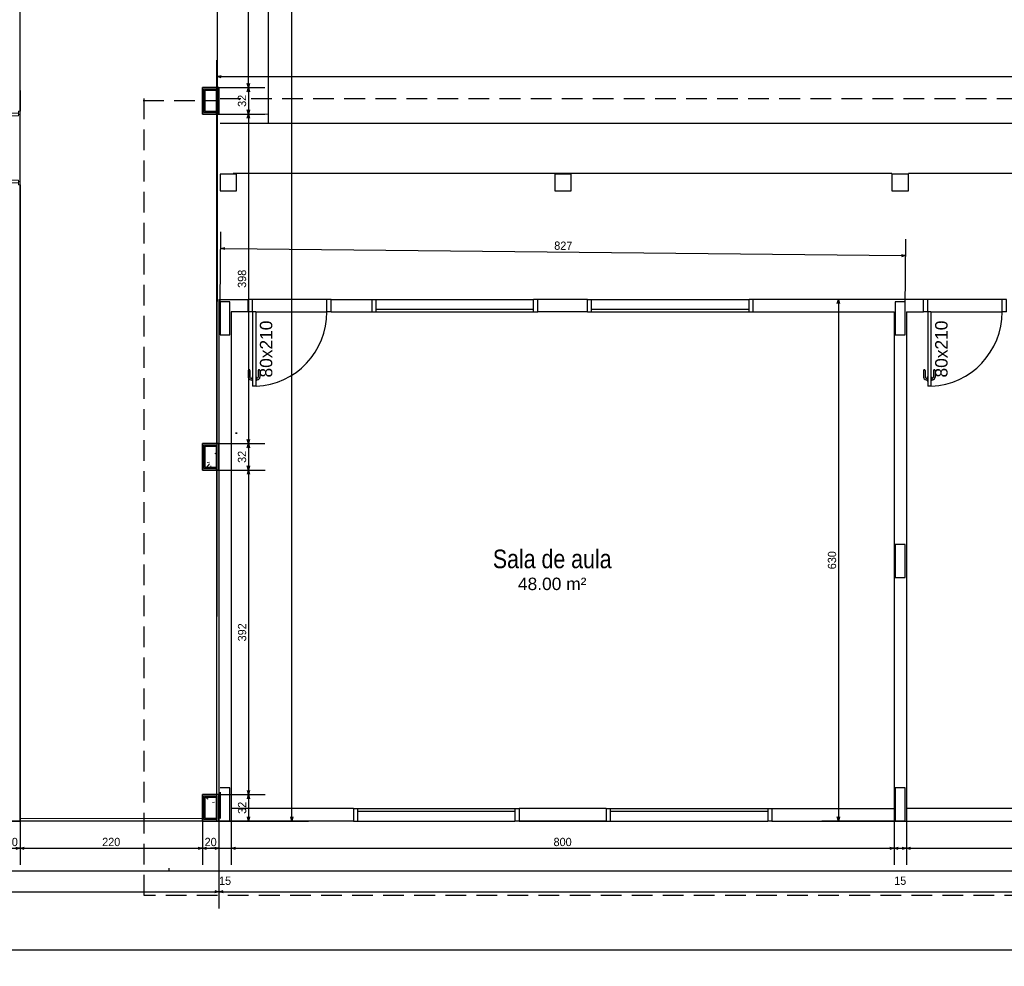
# Model space of a CAD drawing. Header units: millimetres. Extents: x -109 to 627, y -178 to 173.
# Tile 11 of 178: x -8 to 4, y 8 to 19. Entities that reach past the tile are written whole.
import ezdxf

# ---------------------------------------------------------------- set-up
doc = ezdxf.new("R2010")
doc.units = ezdxf.units.MM
doc.linetypes.add('HIDDEN', pattern=[0.375, 0.25, -0.125])
for name, color, linetype in [('A-JANEL', 3, 'Continuous'), ('A-PAREDE', 5, 'Continuous'), ('A-PILAR', 6, 'Continuous'), ('A-PISOS-NIVEL', 1, 'Continuous'), ('A-PORTA', 3, 'Continuous'), ('A-PROJCOBERTURA', 7, 'HIDDEN'), ('A-SOLEIRA', 1, 'Continuous')]:
    doc.layers.add(name, color=color, linetype=linetype)
for name, color, linetype, lineweight in [('ARQ - DIVISORIA', 3, 'Continuous', 35), ('ARQ - PAREDE VISTA', 4, 'Continuous', 9), ('ARQ - PAREDES_HACHURA', 9, 'Continuous', 35), ('ARQ - PAREDES_REVESTIMENTO', 3, 'Continuous', 35), ('ARQ - PILAR', 4, 'Continuous', 15), ('ARQ - PISO', 9, 'Continuous', 5), ('ARQ - PORTA', 3, 'Continuous', 9), ('ARQ - PORTA_FOLHA', 3, 'Continuous', 20), ('ARQ - PORTA_GIRO', 1, 'Continuous', 5), ('ARQ -SIMBOLO_PORTA', 2, 'Continuous', 9), ('ARQ -TEXTO_AMBIENTE', 2, 'Continuous', 5)]:
    doc.layers.add(name, color=color, linetype=linetype, lineweight=lineweight)
doc.styles.add('Arial Narrow', font='ARIALN.TTF', dxfattribs={"height": 0.225})
doc.styles.add('Arial_2', font='arial.ttf', dxfattribs={"height": 0.15})
doc.styles.add('GULIM', font='Gulim.ttf')
doc.dimstyles.new('GULIM-100', dxfattribs={"dimtxt": 0.1, "dimasz": 0.05, "dimexe": 0.2, "dimexo": 0, "dimgap": 0.025, "dimtad": 1, "dimdec": 0, "dimlfac": 100, "dimzin": 12, "dimdsep": 46, "dimtxsty": 'GULIM', "dimblk": 'OPEN30', "dimcen": 0, "dimclrd": 152, "dimclre": 152, "dimclrt": 152, "dimaunit": 1, "dimadec": 0, "dimazin": 0, "dimtfac": 1.875, "dimtdec": 0, "dimtmove": 2, "dimatfit": 3, "dimldrblk": 'OPEN30', "dimfxl": 0, "dimtolj": 1, "dimtzin": 12, "dimlwd": -1, "dimarcsym": 0})
pattern_1 = [(50, (-17.2688, 35.45875), (0.5462905, -0.0472954), [0.056985, -0.628837]), (355, (-17.2688, 35.45875), (-0.105401, 0.573222), [0.045988, -0.50287]), (100.451, (-17.2228, 35.45476), (0.44084, 0.525572), [0.048987, -0.533862]), (46.184, (-17.2688, 35.6107), (0.812912, -0.126028), [0.085978, -0.942756]), (96.636, (-17.2008, 35.6007), (0.71181, 0.74206), [0.07298, -0.800793]), (351.184, (-17.2688, 35.6107), (0.712045, 0.742424), [0.068982, -0.753805]), (21, (-17.1928, 35.57273), (0.454867, -0.3062124), [0.056985, -0.628837]), (326, (-17.1928, 35.5727), (0.185717, 0.552451), [0.045988, -0.50287]), (71.451, (-17.1548, 35.54773), (0.64037, 0.245952), [0.048987, -0.533862]), (37.5, (-17.26879, 35.45875), (0.0092036, 0.2540508), [0.0249935, -0.4718778, 0.0249935, -0.4848744, -0.5048692]), (37.5, (-17.26879, 35.45875), (0.0092036, 0.2540508), [-1.006739, 0.0249935, -0.479876]), (7.5, (-17.2688, 35.45875), (0.2004088, 0.3006604), [0.0249935, -0.265931, 0.0249935, -0.459881, -0.1919503]), (7.5, (-17.2688, 35.45875), (0.2004088, 0.3006604), [-0.775799, 0.0249935, -0.166957]), (327.5, (-17.43874, 35.45875), (0.4063776, -0.0170732), [0.0249935, -0.1649573, 0.0249935, -0.5688527, -0.7887957]), (327.5, (-17.43874, 35.45875), (0.4063776, -0.0170732), [-0.784797, 0.0249935, -0.763802]), (317.5, (-17.51472, 35.45875), (0.4438837, 0.075988), [0.0249935, -0.222942, 0.0249935, -0.369904, -0.559855]), (317.5, (-17.51472, 35.45875), (0.4438837, 0.075988), [-0.641834, 0.024994, -0.534861])]

# ---------------------------------------------------------------- blocks, each defined once
blk = doc.blocks.new('POR_PM_GIRO_1FL - 80 x 210 cm Externa-6311283-NÍVEL 1')
at = {"layer": 'ARQ - PORTA'}
for p, q in [((-0.405, 0.095), (-0.445, 0.095)), ((-0.445, 0.095), (-0.445, 0.08)), ((-0.445, 0.08), (-0.405, 0.08)), ((-0.42, 0.08), (-0.42, -0.08)), ((-0.405, 0.08), (-0.405, 0.095)), ((-0.39, 0.08), (-0.405, 0.08)), ((-0.39, -0.045), (-0.39, 0.08)), ((0.39, 0.08), (0.39, -0.045)), ((0.405, 0.08), (0.39, 0.08)), ((0.445, 0.095), (0.405, 0.095)), ((0.405, 0.095), (0.405, 0.08)), ((0.405, 0.08), (0.445, 0.08)), ((0.42, -0.08), (0.42, 0.08)), ((0.445, 0.08), (0.445, 0.095)), ((-0.41, -0.08), (-0.45, -0.08)), ((-0.45, -0.08), (-0.45, -0.095)), ((-0.45, -0.095), (-0.41, -0.095)), ((-0.41, -0.095), (-0.41, -0.08)), ((-0.41, -0.08), (-0.4, -0.08)), ((-0.4, -0.08), (-0.4, -0.045)), ((-0.4, -0.045), (-0.39, -0.045)), ((0.39, -0.045), (0.4, -0.045)), ((0.4, -0.045), (0.4, -0.08)), ((0.4, -0.08), (0.41, -0.08)), ((0.45, -0.08), (0.41, -0.08)), ((0.41, -0.08), (0.41, -0.095)), ((0.41, -0.095), (0.45, -0.095)), ((0.45, -0.095), (0.45, -0.08)), ((-0.427, -0.739), (-0.437, -0.739)), ((-0.437, -0.739), (-0.437, -0.838)), ((-0.427, -0.818), (-0.427, -0.739)), ((-0.405, -0.818), (-0.427, -0.818)), ((-0.405, -0.807), (-0.4, -0.807)), ((-0.405, -0.828), (-0.405, -0.807)), ((-0.405, -0.849), (-0.405, -0.828)), ((-0.36, -0.807), (-0.365, -0.807)), ((-0.36, -0.828), (-0.36, -0.807)), ((-0.36, -0.818), (-0.338, -0.818)), ((-0.36, -0.849), (-0.36, -0.828)), ((-0.338, -0.818), (-0.338, -0.739)), ((-0.338, -0.739), (-0.328, -0.739)), ((-0.328, -0.739), (-0.328, -0.838)), ((-0.437, -0.838), (-0.405, -0.838)), ((-0.4, -0.849), (-0.405, -0.849)), ((-0.365, -0.849), (-0.36, -0.849)), ((-0.328, -0.838), (-0.36, -0.838))]:
    blk.add_line(p, q, dxfattribs=at)
at = {"layer": 'ARQ - PORTA_FOLHA'}
for p, q in [((-0.365, -0.08), (-0.4, -0.08)), ((-0.4, -0.08), (-0.4, -0.88)), ((-0.365, -0.88), (-0.365, -0.08)), ((-0.4, -0.88), (-0.365, -0.88))]:
    blk.add_line(p, q, dxfattribs=at)
at = {"layer": 'ARQ - PORTA_GIRO'}
blk.add_arc((-0.4, -0.08), 0.8, 270.0322, 0.0322, dxfattribs=at)
blk = doc.blocks.new('_Open30')
at = {"color": 0, "linetype": 'ByBlock', "lineweight": -2}
for p, q in [((-1, 0.27), (0, 0)), ((0, 0), (-1, -0.27)), ((0, 0), (-1, 0))]:
    blk.add_line(p, q, dxfattribs=at)
blk = doc.blocks.new('*D721')
at = {"color": 152, "lineweight": -2, "transparency": 16777216}
for p, q in [((-8.169, 9.538), (-8.169, 8.809)), ((-7.969, 9.338), (-7.969, 8.809))]:
    blk.add_line(p, q, dxfattribs=at)
at = {"color": 152, "transparency": 16777216}
blk.add_line((-8.119, 9.009), (-8.019, 9.009), dxfattribs=at)
at = {"layer": 'Defpoints', "color": 0, "transparency": 16777216}
for p in [(-8.169, 9.538), (-7.969, 9.338), (-7.969, 9.009)]:
    blk.add_point(p, dxfattribs=at)
at = {"color": 152, "transparency": 16777216, "xscale": 0.05, "yscale": 0.05, "zscale": 0.05, "rotation": 180}
blk.add_blockref('_Open30', (-8.169, 9.009), dxfattribs=at)
at = {"color": 152, "transparency": 16777216, "xscale": 0.05, "yscale": 0.05, "zscale": 0.05}
blk.add_blockref('_Open30', (-7.969, 9.009), dxfattribs=at)
at = {"color": 152, "transparency": 16777216, "insert": (-8.069, 9.085), "char_height": 0.1, "attachment_point": 5, "style": 'GULIM'}
blk.add_mtext('\\A1;20', dxfattribs=at)
blk = doc.blocks.new('*D722')
at = {"color": 152, "lineweight": -2, "transparency": 16777216}
for p, q in [((-7.969, 9.338), (-7.969, 8.809)), ((-5.769, 9.338), (-5.769, 8.809))]:
    blk.add_line(p, q, dxfattribs=at)
at = {"color": 152, "transparency": 16777216}
blk.add_line((-7.919, 9.009), (-5.819, 9.009), dxfattribs=at)
at = {"layer": 'Defpoints', "color": 0, "transparency": 16777216}
for p in [(-7.969, 9.338), (-5.769, 9.338), (-5.769, 9.009)]:
    blk.add_point(p, dxfattribs=at)
at = {"color": 152, "transparency": 16777216, "xscale": 0.05, "yscale": 0.05, "zscale": 0.05, "rotation": 180}
blk.add_blockref('_Open30', (-7.969, 9.009), dxfattribs=at)
at = {"color": 152, "transparency": 16777216, "xscale": 0.05, "yscale": 0.05, "zscale": 0.05}
blk.add_blockref('_Open30', (-5.769, 9.009), dxfattribs=at)
at = {"color": 152, "transparency": 16777216, "insert": (-6.869, 9.085), "char_height": 0.1, "attachment_point": 5, "style": 'GULIM'}
blk.add_mtext('\\A1;220', dxfattribs=at)
blk = doc.blocks.new('*D694')
at = {"color": 152, "lineweight": -2, "transparency": 16777216}
for p, q in [((-14.367, 9.338), (-14.367, 8.284)), ((-5.569, 9.338), (-5.569, 8.284))]:
    blk.add_line(p, q, dxfattribs=at)
at = {"color": 152, "transparency": 16777216}
blk.add_line((-14.317, 8.484), (-5.619, 8.484), dxfattribs=at)
at = {"layer": 'Defpoints', "color": 0, "transparency": 16777216}
for p in [(-14.367, 9.338), (-5.569, 9.338), (-5.569, 8.484)]:
    blk.add_point(p, dxfattribs=at)
at = {"color": 152, "transparency": 16777216, "xscale": 0.05, "yscale": 0.05, "zscale": 0.05, "rotation": 180}
blk.add_blockref('_Open30', (-14.367, 8.484), dxfattribs=at)
at = {"color": 152, "transparency": 16777216, "xscale": 0.05, "yscale": 0.05, "zscale": 0.05}
blk.add_blockref('_Open30', (-5.569, 8.484), dxfattribs=at)
at = {"color": 152, "transparency": 16777216, "insert": (-9.968, 8.56), "char_height": 0.1, "attachment_point": 5, "style": 'GULIM'}
blk.add_mtext('\\A1;880', dxfattribs=at)
blk = doc.blocks.new('*D744')
at = {"color": 152, "lineweight": -2, "transparency": 16777216}
for p, q in [((-5.569, 18.195), (-5.014, 18.195)), ((-5.569, 17.875), (-5.014, 17.875))]:
    blk.add_line(p, q, dxfattribs=at)
at = {"color": 152, "transparency": 16777216}
blk.add_line((-5.214, 18.145), (-5.214, 17.925), dxfattribs=at)
at = {"layer": 'Defpoints', "color": 0, "transparency": 16777216}
for p in [(-5.569, 18.195), (-5.569, 17.875), (-5.214, 17.875)]:
    blk.add_point(p, dxfattribs=at)
at = {"color": 152, "transparency": 16777216, "xscale": 0.05, "yscale": 0.05, "zscale": 0.05}
for p, rotation in [((-5.214, 18.195), 90), ((-5.214, 17.875), 270)]:
    blk.add_blockref('_Open30', p, dxfattribs=dict(at, rotation=rotation))
at = {"color": 152, "transparency": 16777216, "insert": (-5.29, 18.035), "char_height": 0.1, "attachment_point": 5, "rotation": 90, "style": 'GULIM'}
blk.add_mtext('\\A1;32', dxfattribs=at)
blk = doc.blocks.new('*D745')
at = {"color": 152, "lineweight": -2, "transparency": 16777216}
for p, q in [((-5.569, 17.875), (-5.014, 17.875)), ((-5.569, 13.896), (-5.014, 13.896))]:
    blk.add_line(p, q, dxfattribs=at)
at = {"color": 152, "transparency": 16777216}
blk.add_line((-5.214, 17.825), (-5.214, 13.946), dxfattribs=at)
at = {"layer": 'Defpoints', "color": 0, "transparency": 16777216}
for p in [(-5.569, 17.875), (-5.569, 13.896), (-5.214, 13.896)]:
    blk.add_point(p, dxfattribs=at)
at = {"color": 152, "transparency": 16777216, "xscale": 0.05, "yscale": 0.05, "zscale": 0.05}
for p, rotation in [((-5.214, 17.875), 90), ((-5.214, 13.896), 270)]:
    blk.add_blockref('_Open30', p, dxfattribs=dict(at, rotation=rotation))
at = {"color": 152, "transparency": 16777216, "insert": (-5.29, 15.886), "char_height": 0.1, "attachment_point": 5, "rotation": 90, "style": 'GULIM'}
blk.add_mtext('\\A1;398', dxfattribs=at)
blk = doc.blocks.new('*D696')
at = {"color": 152, "lineweight": -2, "transparency": 16777216}
for p, q in [((-5.569, 43.929), (-4.489, 43.929)), ((-5.569, 9.338), (-4.489, 9.338))]:
    blk.add_line(p, q, dxfattribs=at)
at = {"color": 152, "transparency": 16777216}
blk.add_line((-4.689, 9.388), (-4.689, 43.879), dxfattribs=at)
at = {"layer": 'Defpoints', "color": 0, "transparency": 16777216}
for p in [(-5.569, 43.929), (-4.689, 43.929), (-5.569, 9.338)]:
    blk.add_point(p, dxfattribs=at)
at = {"color": 152, "transparency": 16777216, "xscale": 0.05, "yscale": 0.05, "zscale": 0.05}
for p, rotation in [((-4.689, 43.929), 90), ((-4.689, 9.338), 270)]:
    blk.add_blockref('_Open30', p, dxfattribs=dict(at, rotation=rotation))
at = {"color": 152, "transparency": 16777216, "insert": (-4.766, 26.633), "char_height": 0.1, "attachment_point": 5, "rotation": 90, "style": 'GULIM'}
blk.add_mtext('\\A1;3459', dxfattribs=at)
blk = doc.blocks.new('*D746')
at = {"color": 152, "lineweight": -2, "transparency": 16777216}
for p, q in [((-5.569, 13.896), (-5.014, 13.896)), ((-5.569, 13.576), (-5.014, 13.576))]:
    blk.add_line(p, q, dxfattribs=at)
at = {"color": 152, "transparency": 16777216}
blk.add_line((-5.214, 13.846), (-5.214, 13.626), dxfattribs=at)
at = {"layer": 'Defpoints', "color": 0, "transparency": 16777216}
for p in [(-5.569, 13.896), (-5.569, 13.576), (-5.214, 13.576)]:
    blk.add_point(p, dxfattribs=at)
at = {"color": 152, "transparency": 16777216, "xscale": 0.05, "yscale": 0.05, "zscale": 0.05}
for p, rotation in [((-5.214, 13.896), 90), ((-5.214, 13.576), 270)]:
    blk.add_blockref('_Open30', p, dxfattribs=dict(at, rotation=rotation))
at = {"color": 152, "transparency": 16777216, "insert": (-5.29, 13.736), "char_height": 0.1, "attachment_point": 5, "rotation": 90, "style": 'GULIM'}
blk.add_mtext('\\A1;32', dxfattribs=at)
blk = doc.blocks.new('*D747')
at = {"color": 152, "lineweight": -2, "transparency": 16777216}
for p, q in [((-5.569, 13.576), (-5.012, 13.576)), ((-5.569, 9.658), (-5.012, 9.658))]:
    blk.add_line(p, q, dxfattribs=at)
at = {"color": 152, "transparency": 16777216}
blk.add_line((-5.212, 13.526), (-5.212, 9.708), dxfattribs=at)
at = {"layer": 'Defpoints', "color": 0, "transparency": 16777216}
for p in [(-5.569, 13.576), (-5.569, 9.658), (-5.212, 9.658)]:
    blk.add_point(p, dxfattribs=at)
at = {"color": 152, "transparency": 16777216, "xscale": 0.05, "yscale": 0.05, "zscale": 0.05}
for p, rotation in [((-5.212, 13.576), 90), ((-5.212, 9.658), 270)]:
    blk.add_blockref('_Open30', p, dxfattribs=dict(at, rotation=rotation))
at = {"color": 152, "transparency": 16777216, "insert": (-5.289, 11.617), "char_height": 0.1, "attachment_point": 5, "rotation": 90, "style": 'GULIM'}
blk.add_mtext('\\A1;392', dxfattribs=at)
blk = doc.blocks.new('*D748')
at = {"color": 152, "lineweight": -2, "transparency": 16777216}
for p, q in [((-5.569, 9.658), (-5.012, 9.658)), ((-5.569, 9.338), (-5.012, 9.338))]:
    blk.add_line(p, q, dxfattribs=at)
at = {"color": 152, "transparency": 16777216}
blk.add_line((-5.212, 9.608), (-5.212, 9.388), dxfattribs=at)
at = {"layer": 'Defpoints', "color": 0, "transparency": 16777216}
for p in [(-5.569, 9.658), (-5.569, 9.338), (-5.212, 9.338)]:
    blk.add_point(p, dxfattribs=at)
at = {"color": 152, "transparency": 16777216, "xscale": 0.05, "yscale": 0.05, "zscale": 0.05}
for p, rotation in [((-5.212, 9.658), 90), ((-5.212, 9.338), 270)]:
    blk.add_blockref('_Open30', p, dxfattribs=dict(at, rotation=rotation))
at = {"color": 152, "transparency": 16777216, "insert": (-5.289, 9.498), "char_height": 0.1, "attachment_point": 5, "rotation": 90, "style": 'GULIM'}
blk.add_mtext('\\A1;32', dxfattribs=at)
blk = doc.blocks.new('*D749')
at = {"color": 152, "lineweight": -2, "transparency": 16777216}
for p, q in [((-5.569, 22.174), (-5.014, 22.174)), ((-5.569, 18.195), (-5.014, 18.195))]:
    blk.add_line(p, q, dxfattribs=at)
at = {"color": 152, "transparency": 16777216}
blk.add_line((-5.214, 18.245), (-5.214, 22.124), dxfattribs=at)
at = {"layer": 'Defpoints', "color": 0, "transparency": 16777216}
for p in [(-5.569, 22.174), (-5.214, 22.174), (-5.569, 18.195)]:
    blk.add_point(p, dxfattribs=at)
at = {"color": 152, "transparency": 16777216, "xscale": 0.05, "yscale": 0.05, "zscale": 0.05}
for p, rotation in [((-5.214, 22.174), 90), ((-5.214, 18.195), 270)]:
    blk.add_blockref('_Open30', p, dxfattribs=dict(at, rotation=rotation))
at = {"color": 152, "transparency": 16777216, "insert": (-5.29, 20.185), "char_height": 0.1, "attachment_point": 5, "rotation": 90, "style": 'GULIM'}
blk.add_mtext('\\A1;398', dxfattribs=at)
blk = doc.blocks.new('P-PM901')
at = {"layer": 'A-PORTA', "color": 2}
for p, q in [((-0.11, 0.97), (-0.095, 0.97)), ((-0.095, 0.935), (-0.095, 0.985)), ((-0.095, 0.985), (-0.09, 0.985)), ((-0.09, 0.15), (-0.09, 1.05)), ((-0.09, 1.05), (-0.05, 1.05)), ((-0.05, 0.15), (-0.05, 1.05)), ((-0.045, 0.985), (-0.05, 0.985)), ((-0.045, 0.935), (-0.045, 0.985)), ((-0.03, 0.97), (-0.045, 0.97)), ((-0.14, 0.86), (-0.14, 0.94)), ((-0.12, 0.86), (-0.12, 0.94)), ((-0.11, 0.95), (-0.095, 0.95)), ((-0.095, 0.935), (-0.09, 0.935)), ((-0.045, 0.935), (-0.05, 0.935)), ((-0.03, 0.95), (-0.045, 0.95)), ((-0.02, 0.86), (-0.02, 0.94)), ((0, 0.86), (0, 0.94)), ((-1, 0.15), (-1, 0)), ((-1, 0.15), (-0.95, 0.15)), ((-0.95, 0.15), (-0.95, 0)), ((-0.09, 0.15), (-0.05, 0.15)), ((-0.05, 0.15), (-0.05, 0)), ((-0.05, 0.15), (0, 0.15)), ((0, 0.15), (0, 0)), ((-0.05, 0), (0, 0)), ((-1, 0), (-0.95, 0))]:
    blk.add_line(p, q, dxfattribs=at)
for centre, radius, start, end in [((-0.05, 0.151), 0.9, 92.866, 180.0717), ((-0.11, 0.94), 0.03, 90, 180), ((-0.03, 0.94), 0.03, 0, 90), ((-0.13, 0.86), 0.01, 180, 0), ((-0.11, 0.94), 0.01, 90, 180), ((-0.03, 0.94), 0.01, 0, 90), ((-0.01, 0.86), 0.01, 180, 360)]:
    blk.add_arc(centre, radius, start, end, dxfattribs=at)
blk = doc.blocks.new('*D834')
at = {"color": 152, "lineweight": -2, "transparency": 16777216}
for p, q in [((-5.769, 9.338), (-5.769, 8.809)), ((-5.569, 9.338), (-5.569, 8.809))]:
    blk.add_line(p, q, dxfattribs=at)
at = {"color": 152, "transparency": 16777216}
blk.add_line((-5.719, 9.009), (-5.619, 9.009), dxfattribs=at)
at = {"layer": 'Defpoints', "color": 0, "transparency": 16777216}
for p in [(-5.769, 9.338), (-5.569, 9.338), (-5.569, 9.009)]:
    blk.add_point(p, dxfattribs=at)
at = {"color": 152, "transparency": 16777216, "xscale": 0.05, "yscale": 0.05, "zscale": 0.05, "rotation": 180}
blk.add_blockref('_Open30', (-5.769, 9.009), dxfattribs=at)
at = {"color": 152, "transparency": 16777216, "xscale": 0.05, "yscale": 0.05, "zscale": 0.05}
blk.add_blockref('_Open30', (-5.569, 9.009), dxfattribs=at)
at = {"color": 152, "transparency": 16777216, "insert": (-5.669, 9.085), "char_height": 0.1, "attachment_point": 5, "style": 'GULIM'}
blk.add_mtext('\\A1;20', dxfattribs=at)
blk = doc.blocks.new('*D835')
at = {"color": 152, "lineweight": -2, "transparency": 16777216}
for p, q in [((-5.421, 9.488), (-5.421, 8.809)), ((-5.569, 9.338), (-5.569, 8.809))]:
    blk.add_line(p, q, dxfattribs=at)
at = {"color": 152, "transparency": 16777216}
for p, q in [((-5.619, 9.009), (-5.669, 9.009)), ((-5.569, 9.009), (-5.421, 9.009)), ((-5.371, 9.009), (-5.321, 9.009))]:
    blk.add_line(p, q, dxfattribs=at)
at = {"layer": 'Defpoints', "color": 0, "transparency": 16777216}
for p in [(-5.421, 9.488), (-5.569, 9.338), (-5.421, 9.009)]:
    blk.add_point(p, dxfattribs=at)
at = {"color": 152, "transparency": 16777216, "xscale": 0.05, "yscale": 0.05, "zscale": 0.05}
blk.add_blockref('_Open30', (-5.569, 9.009), dxfattribs=at)
at = {"color": 152, "transparency": 16777216, "xscale": 0.05, "yscale": 0.05, "zscale": 0.05, "rotation": 180}
blk.add_blockref('_Open30', (-5.421, 9.009), dxfattribs=at)
at = {"color": 152, "transparency": 16777216, "insert": (-5.495, 8.617), "char_height": 0.1, "attachment_point": 5, "style": 'GULIM'}
blk.add_mtext('\\A1;15', dxfattribs=at)
blk = doc.blocks.new('*D836')
at = {"color": 152, "lineweight": -2, "transparency": 16777216}
for p, q in [((-5.421, 9.488), (-5.421, 8.809)), ((2.579, 9.488), (2.579, 8.809))]:
    blk.add_line(p, q, dxfattribs=at)
at = {"color": 152, "transparency": 16777216}
blk.add_line((-5.371, 9.009), (2.529, 9.009), dxfattribs=at)
at = {"layer": 'Defpoints', "color": 0, "transparency": 16777216}
for p in [(-5.421, 9.488), (2.579, 9.488), (2.579, 9.009)]:
    blk.add_point(p, dxfattribs=at)
at = {"color": 152, "transparency": 16777216, "xscale": 0.05, "yscale": 0.05, "zscale": 0.05, "rotation": 180}
blk.add_blockref('_Open30', (-5.421, 9.009), dxfattribs=at)
at = {"color": 152, "transparency": 16777216, "xscale": 0.05, "yscale": 0.05, "zscale": 0.05}
blk.add_blockref('_Open30', (2.579, 9.009), dxfattribs=at)
at = {"color": 152, "transparency": 16777216, "insert": (-1.421, 9.085), "char_height": 0.1, "attachment_point": 5, "style": 'GULIM'}
blk.add_mtext('\\A1;800', dxfattribs=at)
blk = doc.blocks.new('*D837')
at = {"color": 152, "lineweight": -2, "transparency": 16777216}
for p, q in [((2.579, 9.488), (2.579, 8.809)), ((2.729, 9.488), (2.729, 8.809))]:
    blk.add_line(p, q, dxfattribs=at)
at = {"color": 152, "transparency": 16777216}
blk.add_line((2.629, 9.009), (2.679, 9.009), dxfattribs=at)
at = {"layer": 'Defpoints', "color": 0, "transparency": 16777216}
for p in [(2.579, 9.488), (2.729, 9.488), (2.729, 9.009)]:
    blk.add_point(p, dxfattribs=at)
at = {"color": 152, "transparency": 16777216, "xscale": 0.05, "yscale": 0.05, "zscale": 0.05, "rotation": 180}
blk.add_blockref('_Open30', (2.579, 9.009), dxfattribs=at)
at = {"color": 152, "transparency": 16777216, "xscale": 0.05, "yscale": 0.05, "zscale": 0.05}
blk.add_blockref('_Open30', (2.729, 9.009), dxfattribs=at)
at = {"color": 152, "transparency": 16777216, "insert": (2.654, 8.617), "char_height": 0.1, "attachment_point": 5, "style": 'GULIM'}
blk.add_mtext('\\A1;15', dxfattribs=at)
blk = doc.blocks.new('*D838')
at = {"color": 152, "lineweight": -2, "transparency": 16777216}
for p, q in [((2.729, 9.488), (2.729, 8.809)), ((10.729, 9.488), (10.729, 8.809))]:
    blk.add_line(p, q, dxfattribs=at)
at = {"color": 152, "transparency": 16777216}
blk.add_line((2.779, 9.009), (10.679, 9.009), dxfattribs=at)
at = {"layer": 'Defpoints', "color": 0, "transparency": 16777216}
for p in [(2.729, 9.488), (10.729, 9.488), (10.729, 9.009)]:
    blk.add_point(p, dxfattribs=at)
at = {"color": 152, "transparency": 16777216, "xscale": 0.05, "yscale": 0.05, "zscale": 0.05, "rotation": 180}
blk.add_blockref('_Open30', (2.729, 9.009), dxfattribs=at)
at = {"color": 152, "transparency": 16777216, "xscale": 0.05, "yscale": 0.05, "zscale": 0.05}
blk.add_blockref('_Open30', (10.729, 9.009), dxfattribs=at)
at = {"color": 152, "transparency": 16777216, "insert": (6.729, 9.085), "char_height": 0.1, "attachment_point": 5, "style": 'GULIM'}
blk.add_mtext('\\A1;800', dxfattribs=at)
blk = doc.blocks.new('*D852')
at = {"color": 152, "lineweight": -2, "transparency": 16777216}
for p, q in [((-5.569, 9.338), (-5.569, 8.284)), ((51.629, 9.338), (51.629, 8.284))]:
    blk.add_line(p, q, dxfattribs=at)
at = {"color": 152, "transparency": 16777216}
blk.add_line((-5.519, 8.484), (51.579, 8.484), dxfattribs=at)
at = {"layer": 'Defpoints', "color": 0, "transparency": 16777216}
for p in [(-5.569, 9.338), (51.629, 9.338), (51.629, 8.484)]:
    blk.add_point(p, dxfattribs=at)
at = {"color": 152, "transparency": 16777216, "xscale": 0.05, "yscale": 0.05, "zscale": 0.05, "rotation": 180}
blk.add_blockref('_Open30', (-5.569, 8.484), dxfattribs=at)
at = {"color": 152, "transparency": 16777216, "xscale": 0.05, "yscale": 0.05, "zscale": 0.05}
blk.add_blockref('_Open30', (51.629, 8.484), dxfattribs=at)
at = {"color": 152, "transparency": 16777216, "insert": (23.03, 8.56), "char_height": 0.1, "attachment_point": 5, "style": 'GULIM'}
blk.add_mtext('\\A1;5720', dxfattribs=at)
blk = doc.blocks.new('*D853')
at = {"color": 152, "lineweight": -2, "transparency": 16777216}
for p, q in [((-14.367, 9.338), (-14.367, 7.584)), ((51.629, 9.338), (51.629, 7.584))]:
    blk.add_line(p, q, dxfattribs=at)
at = {"color": 152, "transparency": 16777216}
blk.add_line((-14.317, 7.784), (51.579, 7.784), dxfattribs=at)
at = {"layer": 'Defpoints', "color": 0, "transparency": 16777216}
for p in [(-14.367, 9.338), (51.629, 9.338), (51.629, 7.784)]:
    blk.add_point(p, dxfattribs=at)
at = {"color": 152, "transparency": 16777216, "xscale": 0.05, "yscale": 0.05, "zscale": 0.05, "rotation": 180}
blk.add_blockref('_Open30', (-14.367, 7.784), dxfattribs=at)
at = {"color": 152, "transparency": 16777216, "xscale": 0.05, "yscale": 0.05, "zscale": 0.05}
blk.add_blockref('_Open30', (51.629, 7.784), dxfattribs=at)
at = {"color": 152, "transparency": 16777216, "insert": (18.631, 7.86), "char_height": 0.1, "attachment_point": 5, "style": 'GULIM'}
blk.add_mtext('\\A1;6600', dxfattribs=at)
blk = doc.blocks.new('*D912')
at = {"color": 152, "lineweight": -2, "transparency": 16777216}
for p, q in [((-5.593, 18.177), (-5.593, 18.527)), ((21.579, 18.187), (21.579, 18.537))]:
    blk.add_line(p, q, dxfattribs=at)
at = {"color": 152, "transparency": 16777216}
blk.add_line((-5.543, 18.327), (21.529, 18.337), dxfattribs=at)
at = {"layer": 'Defpoints', "color": 0, "transparency": 16777216}
for p in [(21.579, 18.337), (-5.593, 17.163), (21.579, 17.173)]:
    blk.add_point(p, dxfattribs=at)
at = {"color": 152, "transparency": 16777216, "xscale": 0.05, "yscale": 0.05, "zscale": 0.05}
for p, rotation in [((-5.593, 18.327), 180.0210863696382), ((21.579, 18.337), 0.02108636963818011)]:
    blk.add_blockref('_Open30', p, dxfattribs=dict(at, rotation=rotation))
at = {"color": 152, "transparency": 16777216, "insert": (7.993, 18.409), "char_height": 0.1, "attachment_point": 5, "rotation": 0.0211, "style": 'GULIM', "bg_fill": 3, "box_fill_scale": 1.1, "bg_fill_color": 256, "bg_fill_true_color": 13158600, "bg_fill_transparency": 0}
blk.add_mtext('\\A1;2717', dxfattribs=at)
blk = doc.blocks.new('*D993')
at = {"color": 152, "lineweight": -2, "transparency": 16777216}
for p, q in [((-5.556, 15.608), (-5.547, 16.452)), ((2.714, 15.522), (2.723, 16.366))]:
    blk.add_line(p, q, dxfattribs=at)
at = {"color": 152, "transparency": 16777216}
blk.add_line((-5.499, 16.251), (2.671, 16.167), dxfattribs=at)
at = {"layer": 'Defpoints', "color": 0, "transparency": 16777216}
for p in [(2.721, 16.166), (-5.556, 15.608), (2.714, 15.522)]:
    blk.add_point(p, dxfattribs=at)
at = {"color": 152, "transparency": 16777216, "xscale": 0.05, "yscale": 0.05, "zscale": 0.05}
for p, rotation in [((-5.549, 16.252), 179.4061564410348), ((2.721, 16.166), 359.4061564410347)]:
    blk.add_blockref('_Open30', p, dxfattribs=dict(at, rotation=rotation))
at = {"color": 152, "transparency": 16777216, "insert": (-1.413, 16.285), "char_height": 0.1, "attachment_point": 5, "rotation": 359.4062, "style": 'GULIM'}
blk.add_mtext('\\A1;827', dxfattribs=at)
blk = doc.blocks.new('*D994')
at = {"color": 152, "lineweight": -2, "transparency": 16777216}
for p, q in [((2.715, 15.638), (1.708, 15.638)), ((2.714, 9.338), (1.707, 9.338))]:
    blk.add_line(p, q, dxfattribs=at)
at = {"color": 152, "transparency": 16777216}
blk.add_line((1.908, 15.588), (1.907, 9.388), dxfattribs=at)
at = {"layer": 'Defpoints', "color": 0, "transparency": 16777216}
for p in [(2.715, 15.638), (1.907, 9.338), (2.714, 9.338)]:
    blk.add_point(p, dxfattribs=at)
at = {"color": 152, "transparency": 16777216, "xscale": 0.05, "yscale": 0.05, "zscale": 0.05}
for p, rotation in [((1.908, 15.638), 89.98909195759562), ((1.907, 9.338), 269.9890919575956)]:
    blk.add_blockref('_Open30', p, dxfattribs=dict(at, rotation=rotation))
at = {"color": 152, "transparency": 16777216, "insert": (1.831, 12.488), "char_height": 0.1, "attachment_point": 5, "rotation": 89.9891, "style": 'GULIM'}
blk.add_mtext('\\A1;630', dxfattribs=at)

msp = doc.modelspace()

# ---------------------------------------------------------------- hatches: boundary and pattern name
at = {"layer": 'ARQ - PAREDES_HACHURA'}
for points in [[(-5.59945, 18.16531), (-5.5998, 18.1753), (-5.74941, 18.1753), (-5.74941, 18.16531), (-5.73942, 18.16531)], [(-5.74206, 17.89538), (-5.73942, 17.89538), (-5.73942, 18.16531), (-5.74941, 18.16531), (-5.74941, 17.89538)], [(-5.58945, 17.87538), (-5.58945, 18.1753), (-5.59945, 18.1753), (-5.59945, 17.87538)], [(-5.59945, 17.89538), (-5.59945, 17.90537), (-5.73942, 17.90537), (-5.73942, 17.89538), (-5.5998, 17.89538)], [(-5.59945, 13.86642), (-5.5998, 13.87642), (-5.74941, 13.87642), (-5.74941, 13.86642), (-5.73942, 13.86642)], [(-5.74474, 13.59649), (-5.73942, 13.59649), (-5.73942, 13.86642), (-5.74941, 13.86642), (-5.74941, 13.59649)], [(-5.58945, 13.57649), (-5.58945, 13.87642), (-5.59945, 13.87642), (-5.59945, 13.57649)], [(-5.59945, 13.59649), (-5.59945, 13.60649), (-5.73942, 13.60649), (-5.73942, 13.59649), (-5.5998, 13.59649)], [(-5.74941, 9.62752), (-5.59945, 9.62752), (-5.59984, 9.63751), (-5.74941, 9.63751)], [(-5.74941, 9.36758), (-5.73942, 9.36758), (-5.73942, 9.62752), (-5.74941, 9.62752), (-5.74941, 9.62637)], [(-5.59945, 9.36758), (-5.58945, 9.36758), (-5.58945, 9.63751), (-5.59945, 9.63751), (-5.59945, 9.62752)], [(-5.58945, 9.35759), (-5.58945, 9.36758), (-5.74941, 9.36758), (-5.74941, 9.35759), (-5.59945, 9.35759)]]:
    msp.add_hatch(color=256, dxfattribs=at).paths.add_polyline_path(points, flags=0)
at = {"layer": 'ARQ - PILAR'}
h = msp.add_hatch(dxfattribs=at)
h.set_pattern_fill('FP_1', color=256, scale=0.999741, style=0, pattern_type=2)
h.set_pattern_definition(pattern_1)
h.paths.add_polyline_path([(-5.59945, 13.60649), (-5.59945, 13.86642), (-5.73942, 13.86642), (-5.73942, 13.60649)], flags=0)
h = msp.add_hatch(dxfattribs=at)
h.set_pattern_fill('FP_1', color=256, scale=0.999741, style=0, pattern_type=2)
h.set_pattern_definition(pattern_1)
h.paths.add_polyline_path([(-5.73942, 9.36758), (-5.59945, 9.36758), (-5.59945, 9.62752), (-5.73942, 9.62752)], flags=0)

# ---------------------------------------------------------------- linework, layer by layer
at = {"color": 2}
msp.add_lwpolyline([(9.22671, 46.32801), (9.22671, 43.92863), (-5.56946, 43.92863), (-5.59945, 9.33759), (-7.96884, 9.33759), (-7.96884, 46.32801), (9.22671, 46.32801)], dxfattribs=at)
at = {"layer": 'A-JANEL', "color": 2}
for p, q in [((-3.72072, 15.63775), (-3.67072, 15.63775)), ((-3.67072, 15.63775), (-1.77072, 15.63775)), ((-3.67072, 15.48775), (-3.67072, 15.63775)), ((-1.72072, 15.63775), (-1.77072, 15.63775)), ((-1.77072, 15.48775), (-1.77072, 15.63775)), ((-1.12072, 15.63775), (-1.07072, 15.63775)), ((-1.07072, 15.63775), (0.82928, 15.63775)), ((-1.07072, 15.48775), (-1.07072, 15.63775)), ((0.82928, 15.48775), (0.82928, 15.63775)), ((0.87928, 15.63775), (0.82928, 15.63775)), ((-3.72072, 15.48775), (-1.72072, 15.48775)), ((-3.67072, 15.51775), (-1.77072, 15.51775)), ((-1.12072, 15.48775), (0.87928, 15.48775)), ((-1.07072, 15.51775), (0.82928, 15.51775)), ((-3.94572, 9.48775), (-1.94572, 9.48775)), ((-3.89572, 9.48775), (-3.89572, 9.33775)), ((-3.89572, 9.45775), (-1.99572, 9.45775)), ((-1.99572, 9.48775), (-1.99572, 9.33775)), ((-0.89572, 9.48775), (1.10428, 9.48775)), ((-0.84572, 9.48775), (-0.84572, 9.33775)), ((-0.84572, 9.45775), (1.05428, 9.45775)), ((1.05428, 9.48775), (1.05428, 9.33775)), ((-3.94572, 9.33775), (-3.89572, 9.33775)), ((-3.89572, 9.33775), (-1.99572, 9.33775)), ((-1.94572, 9.33775), (-1.99572, 9.33775)), ((-0.89572, 9.33775), (-0.84572, 9.33775)), ((-0.84572, 9.33775), (1.05428, 9.33775)), ((1.10428, 9.33775), (1.05428, 9.33775))]:
    msp.add_line(p, q, dxfattribs=at)
at = {"layer": 'A-PAREDE', "color": 4}
for p, q in [((-5.57072, 15.63775), (-5.57072, 9.33775)), ((-5.57072, 15.63775), (-5.21483, 15.63775)), ((-5.21483, 15.48775), (-5.21483, 15.63775)), ((-4.21483, 15.48775), (-4.21483, 15.63775)), ((-4.21483, 15.63775), (-3.72072, 15.63775)), ((-3.72072, 15.48775), (-3.72072, 15.63775)), ((-1.72072, 15.48775), (-1.72072, 15.63775)), ((-1.12072, 15.63775), (-1.72072, 15.63775)), ((-1.12072, 15.48775), (-1.12072, 15.63775)), ((2.93517, 15.63775), (0.87928, 15.63775)), ((0.87928, 15.48775), (0.87928, 15.63775)), ((2.93517, 15.48775), (2.93517, 15.63775)), ((-5.42072, 15.48775), (-5.42072, 9.48775)), ((-5.21483, 15.48775), (-5.42072, 15.48775)), ((-4.21483, 15.48775), (-3.72072, 15.48775)), ((-1.12072, 15.48775), (-1.72072, 15.48775)), ((0.87928, 15.48775), (2.57928, 15.48775)), ((2.57928, 15.48775), (2.57928, 9.48775)), ((2.72928, 15.48775), (2.72928, 9.48775)), ((2.72928, 15.48775), (2.93517, 15.48775)), ((-3.94572, 9.48775), (-5.42072, 9.48775)), ((-3.94572, 9.48775), (-3.94572, 9.33775)), ((-0.89572, 9.48775), (-1.94572, 9.48775)), ((-1.94572, 9.48775), (-1.94572, 9.33775)), ((-0.89572, 9.48775), (-0.89572, 9.33775)), ((1.10428, 9.48775), (2.57928, 9.48775)), ((1.10428, 9.48775), (1.10428, 9.33775)), ((4.20428, 9.48775), (2.72928, 9.48775)), ((-3.94572, 9.33775), (-5.57072, 9.33775)), ((-0.89572, 9.33775), (-1.94572, 9.33775)), ((1.10428, 9.33775), (4.20428, 9.33775))]:
    msp.add_line(p, q, dxfattribs=at)
for points in [[(-1.12072, 15.63775), (-1.72072, 15.63775)], [(-1.12072, 15.48775), (-1.72072, 15.48775)], [(-1.94572, 9.33775), (-0.89572, 9.33775)]]:
    msp.add_lwpolyline(points, dxfattribs=at)
at = {"layer": 'A-PILAR', "color": 4, "linetype": 'Continuous'}
for p, q in [((-5.55572, 17.14775), (-5.55572, 16.94775)), ((-5.35572, 17.14775), (-5.55572, 17.14775)), ((-5.35572, 16.94775), (-5.35572, 17.14775)), ((-1.51572, 17.14775), (-1.51572, 16.94775)), ((-1.31572, 17.14775), (-1.51572, 17.14775)), ((-1.31572, 16.94775), (-1.31572, 17.14775)), ((2.55428, 17.14775), (2.55428, 16.94775)), ((2.75428, 17.14775), (2.55428, 17.14775)), ((2.75428, 16.94775), (2.75428, 17.14775)), ((-5.55572, 16.94775), (-5.35572, 16.94775)), ((-1.51572, 16.94775), (-1.31572, 16.94775)), ((2.55428, 16.94775), (2.75428, 16.94775))]:
    msp.add_line(p, q, dxfattribs=at)
at = {"layer": 'A-PILAR', "color": 252, "linetype": 'Continuous'}
for p, q in [((-5.55572, 15.60775), (-5.55572, 15.20775)), ((-5.43572, 15.60775), (-5.55572, 15.60775)), ((-5.43572, 15.20775), (-5.43572, 15.60775)), ((2.59428, 15.60775), (2.59428, 15.20775)), ((2.71428, 15.60775), (2.59428, 15.60775)), ((2.71428, 15.20775), (2.71428, 15.60775)), ((-5.55572, 15.20775), (-5.43572, 15.20775)), ((2.59428, 15.20775), (2.71428, 15.20775)), ((2.59428, 12.67775), (2.59428, 12.27775)), ((2.71428, 12.67775), (2.59428, 12.67775)), ((2.71428, 12.27775), (2.71428, 12.67775)), ((2.59428, 12.27775), (2.71428, 12.27775)), ((-5.43572, 9.73775), (-5.55572, 9.73775)), ((-5.43572, 9.33775), (-5.43572, 9.73775)), ((2.59428, 9.73775), (2.59428, 9.33775)), ((2.71428, 9.73775), (2.59428, 9.73775)), ((2.71428, 9.33775), (2.71428, 9.73775)), ((-5.55572, 9.33775), (-5.43572, 9.33775)), ((2.59428, 9.33775), (2.71428, 9.33775))]:
    msp.add_line(p, q, dxfattribs=at)
at = {"layer": 'A-PISOS-NIVEL', "color": 252}
for p, q in [((-4.96962, 17.76275), (-4.96962, 43.32879)), ((20.97928, 17.76275), (-5.55572, 17.76275)), ((-14.96718, 8.73775), (-4.96962, 8.73775)), ((-6.17072, 8.73775), (-6.17072, 8.76901)), ((-6.17072, 8.73775), (52.23928, 8.73749))]:
    msp.add_line(p, q, dxfattribs=at)
at = {"layer": 'A-PISOS-NIVEL', "color": 2}
for p, q in [((-5.39572, 17.16275), (2.55428, 17.16275)), ((2.75428, 17.16275), (10.70428, 17.16275)), ((-5.58447, 15.61335), (-5.58447, 16.93968))]:
    msp.add_line(p, q, dxfattribs=at)
at = {"layer": 'A-PROJCOBERTURA', "color": 252}
for p, q in [((-6.48537, 18.04078), (-5.58945, 18.04078)), ((-6.47072, 8.43775), (-6.47072, 18.06275)), ((-5.55572, 18.06275), (52.53928, 18.06275)), ((52.53928, 8.43775), (-6.47072, 8.43775))]:
    msp.add_line(p, q, dxfattribs=at)
at = {"layer": 'A-SOLEIRA', "color": 1}
for p, q in [((-4.26483, 15.63775), (-5.16483, 15.63775)), ((3.88517, 15.63775), (2.98517, 15.63775)), ((-5.12483, 15.48775), (-4.26483, 15.48775)), ((3.02517, 15.48775), (3.88517, 15.48775))]:
    msp.add_line(p, q, dxfattribs=at)
at = {"layer": 'ARQ - DIVISORIA'}
for p, q in [((-5.73942, 18.16531), (-5.59945, 18.16531)), ((-5.73942, 17.90537), (-5.73942, 18.16531)), ((-5.59945, 18.16531), (-5.59945, 17.89538)), ((-5.59945, 17.90537), (-5.73942, 17.90537)), ((-5.59945, 17.87538), (-5.58945, 17.87538)), ((-5.73942, 13.86642), (-5.59945, 13.86642)), ((-5.73942, 13.60649), (-5.73942, 13.86642)), ((-5.59945, 13.86642), (-5.59945, 13.59649)), ((-5.59945, 13.60649), (-5.73942, 13.60649)), ((-5.59945, 13.57649), (-5.58945, 13.57649)), ((-5.73942, 9.62752), (-5.59945, 9.62752)), ((-5.73942, 9.36758), (-5.73942, 9.62752)), ((-5.59945, 9.62752), (-5.59945, 9.36758)), ((-5.59945, 9.36758), (-5.73942, 9.36758))]:
    msp.add_line(p, q, dxfattribs=at)
at = {"layer": 'ARQ - PAREDE VISTA'}
for p, q in [((-5.74941, 18.1753), (-5.58945, 18.1753)), ((-5.74941, 17.89538), (-5.74941, 18.1753)), ((-5.58945, 18.1753), (-5.58945, 17.87538)), ((-5.59945, 17.89538), (-5.74941, 17.89538)), ((-5.74941, 13.87642), (-5.58945, 13.87642)), ((-5.74941, 13.59649), (-5.74941, 13.87642)), ((-5.58945, 13.87642), (-5.58945, 13.57649)), ((-5.59945, 13.59649), (-5.74941, 13.59649)), ((-5.59945, 9.65751), (-5.59945, 13.57649)), ((-5.74941, 9.63751), (-5.58945, 9.63751)), ((-5.74941, 9.35759), (-5.74941, 9.63751)), ((-5.58945, 9.63751), (-5.58945, 9.35759)), ((-5.76941, 9.33759), (-7.96884, 9.33759)), ((-5.58945, 9.35759), (-5.74941, 9.35759))]:
    msp.add_line(p, q, dxfattribs=at)
at = {"layer": 'ARQ - PAREDE VISTA', "color": 2}
for p, q in [((-5.59945, 13.89641), (-5.59945, 17.87538)), ((-7.96884, 9.36758), (-5.76941, 9.36758))]:
    msp.add_line(p, q, dxfattribs=at)
at = {"layer": 'ARQ - PAREDES_REVESTIMENTO'}
for p, q in [((-5.56946, 18.1953), (-5.76941, 18.1953)), ((-5.76941, 18.1953), (-5.76941, 17.87538)), ((-5.56946, 17.87538), (-5.56946, 18.1953)), ((-7.96884, 18.16031), (-7.97384, 18.16031)), ((-7.96884, 17.91037), (-7.96884, 18.16031)), ((-7.97384, 17.91037), (-7.96884, 17.91037)), ((-5.76941, 17.87538), (-5.59945, 17.87538)), ((-5.59945, 17.87538), (-5.59945, 17.89538)), ((-5.58945, 17.87538), (-5.56946, 17.87538)), ((-7.96884, 17.0206), (-7.97384, 17.0206)), ((-7.96884, 9.33759), (-7.96884, 17.0206)), ((-5.36848, 14.0229), (-5.34848, 14.0229)), ((-5.56946, 13.89641), (-5.76941, 13.89641)), ((-5.76941, 13.89641), (-5.76941, 13.57649)), ((-5.56946, 13.57649), (-5.56946, 13.89641)), ((-5.76941, 13.57649), (-5.56946, 13.57649)), ((-5.59945, 13.57649), (-5.59945, 13.59649)), ((-5.56946, 9.65751), (-5.76941, 9.65751)), ((-5.76941, 9.65751), (-5.76941, 9.33759)), ((-5.56946, 9.65751), (-5.56946, 9.33759)), ((-5.55572, 9.36826), (-5.55572, 9.68785)), ((-14.36718, 9.33759), (-7.96884, 9.33759)), ((-5.76941, 9.33759), (-5.56946, 9.33759))]:
    msp.add_line(p, q, dxfattribs=at)
at = {"layer": 'ARQ - PILAR'}
for p, q in [((-5.59945, 18.16531), (-5.73942, 18.16531)), ((-5.73942, 18.16531), (-5.73942, 17.90537)), ((-5.59945, 17.90537), (-5.59945, 18.16531)), ((-5.73942, 17.90537), (-5.59945, 17.90537)), ((-5.59945, 13.86642), (-5.73942, 13.86642)), ((-5.73942, 13.86642), (-5.73942, 13.60649)), ((-5.59945, 13.60649), (-5.59945, 13.86642)), ((-5.73942, 13.60649), (-5.59945, 13.60649)), ((-5.59945, 9.62752), (-5.73942, 9.62752)), ((-5.73942, 9.62752), (-5.73942, 9.36758)), ((-5.59945, 9.36758), (-5.59945, 9.62752)), ((-5.73942, 9.36758), (-5.59945, 9.36758))]:
    msp.add_line(p, q, dxfattribs=at)
at = {"layer": 'ARQ - PISO'}
msp.add_line((-5.56946, 17.87538), (-4.96962, 17.87538), dxfattribs=at)

# ---------------------------------------------------------------- block references
at = {"layer": 'A-PORTA', "color": 252, "rotation": 180.0000000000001}
for p in [(-5.21483, 15.63775), (2.93517, 15.63775)]:
    msp.add_blockref('P-PM901', p, dxfattribs=at)
at = {"layer": 'ARQ - PORTA', "xscale": 0.9997410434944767, "yscale": 0.9997410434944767, "zscale": 0.9997410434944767, "rotation": 269.9999999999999}
msp.add_blockref('POR_PM_GIRO_1FL - 80 x 210 cm Externa-6311283-NÍVEL 1', (-8.06881, 17.46549), dxfattribs=at)

# ---------------------------------------------------------------- texts
at = {"layer": 'ARQ -SIMBOLO_PORTA', "char_height": 0.149961, "width": 0.8224899, "attachment_point": 2, "rotation": 90, "line_spacing_factor": 0.941778, "style": 'Arial_2'}
for insert in [(-5.07483, 15.03775), (3.07517, 15.03775)]:
    msp.add_mtext('80x210', dxfattribs=dict(at, insert=insert))
at = {"layer": 'ARQ -TEXTO_AMBIENTE', "attachment_point": 2}
for s, insert, char_height, width, line_spacing_factor, style in [('Sala de aula', (-1.5466, 12.6163), 0.2249417, 1.8307901, 0.974696, 'Arial Narrow'), ('48.00 m²', (-1.5466, 12.27743), 0.149961, 1.3071714, 0.941778, 'Arial_2')]:
    msp.add_mtext(s, dxfattribs=dict(at, insert=insert, char_height=char_height, width=width, line_spacing_factor=line_spacing_factor, style=style))

# ---------------------------------------------------------------- dimensions: what is measured, and where the dimension line sits
for base, p1, p2, picture, middle in [((-4.68936, 43.92863), (-5.56946, 9.33759), (-5.56946, 43.92863), '*D696', (-4.76569, 26.63311)), ((-5.21422, 22.17427), (-5.56946, 18.1953), (-5.56946, 22.17427), '*D749', (-5.29049, 20.18478)), ((-5.21422, 17.87538), (-5.56946, 18.1953), (-5.56946, 17.87538), '*D744', (-5.29049, 18.03534)), ((-5.21422, 13.89641), (-5.56946, 17.87538), (-5.56946, 13.89641), '*D745', (-5.29049, 15.8859)), ((-5.21422, 13.57649), (-5.56946, 13.89641), (-5.56946, 13.57649), '*D746', (-5.29049, 13.73645)), ((-5.21232, 9.65751), (-5.56946, 13.57649), (-5.56946, 9.65751), '*D747', (-5.28859, 11.617)), ((-5.21232, 9.33759), (-5.56946, 9.65751), (-5.56946, 9.33759), '*D748', (-5.28859, 9.49755))]:
    dim = msp.add_linear_dim(base=base, p1=p1, p2=p2, angle=90, dimstyle='GULIM-100')
    dim.commit()
    dim.dimension.update_dxf_attribs({"geometry": picture, "text_midpoint": middle})
for p1, p2, distance, picture, middle in [((-5.55572, 15.60775), (2.71428, 15.52203), 0.64419, '*D993', (-1.41325, 16.28537)), ((2.71548, 15.63775), (2.71428, 9.33775), -0.80755, '*D994', (1.83107, 12.48792))]:
    dim = msp.add_aligned_dim(p1=p1, p2=p2, distance=distance, dimstyle='GULIM-100')
    dim.commit()
    dim.dimension.update_dxf_attribs({"geometry": picture, "text_midpoint": middle})
for base, p1, p2, picture, middle in [((-7.96884, 9.00881), (-8.16879, 9.53754), (-7.96884, 9.33759), '*D721', (-8.06881, 9.08507)), ((-5.42072, 9.00881), (-5.56946, 9.33759), (-5.42072, 9.48775), '*D835', (-5.49509, 8.61711)), ((2.57928, 9.00881), (-5.42072, 9.48775), (2.57928, 9.48775), '*D836', (-1.42072, 9.08507)), ((2.72928, 9.00881), (2.57928, 9.48775), (2.72928, 9.48775), '*D837', (2.65428, 8.61711)), ((10.72928, 9.00881), (2.72928, 9.48775), (10.72928, 9.48775), '*D838', (6.72928, 9.08507)), ((51.62928, 7.78394), (-14.36718, 9.33759), (51.62928, 9.33775), '*D853', (18.63105, 7.86021)), ((-5.56946, 8.48394), (-14.36718, 9.33759), (-5.56946, 9.33759), '*D694', (-9.96832, 8.56021)), ((-5.76941, 9.00881), (-7.96884, 9.33759), (-5.76941, 9.33759), '*D722', (-6.86912, 9.08507)), ((-5.56946, 9.00881), (-5.76941, 9.33759), (-5.56946, 9.33759), '*D834', (-5.66943, 9.08507)), ((51.62928, 8.48394), (-5.56946, 9.33759), (51.62928, 9.33775), '*D852', (23.02991, 8.56028))]:
    dim = msp.add_linear_dim(base=base, p1=p1, p2=p2, dimstyle='GULIM-100')
    dim.commit()
    dim.dimension.update_dxf_attribs({"geometry": picture, "text_midpoint": middle})

# ---------------------------------------------------------------- next in the draw order: dimensions: what is measured, and where the dimension line sits
dim = msp.add_aligned_dim(p1=(-5.59267, 17.16275), p2=(21.57928, 17.17275), distance=1.16451, dimstyle='GULIM-100', override={"dimfxl": 0.15, "dimfxlon": 1, "dimtfill": 1, "dimtfillclr": 256, "dimarcsym": 2})
dim.commit()
dim.dimension.update_dxf_attribs({"geometry": '*D912', "text_midpoint": (7.99285, 18.40866)})

doc.saveas('drawing.dxf')
